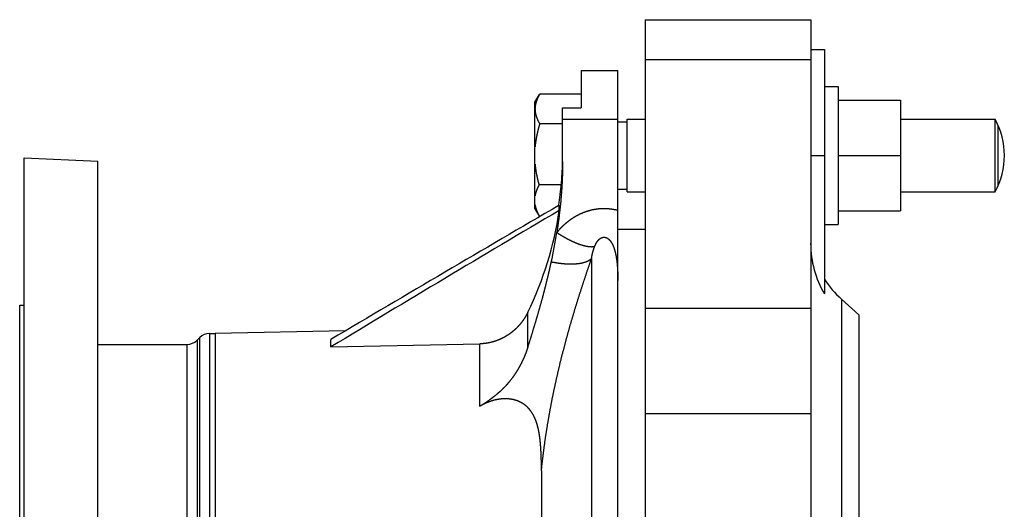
# Model space of a CAD drawing. Header units: millimetres. Extents: x -47 to 473, y 5 to 278.
# Tile 7 of 7: x 259 to 473, y 161 to 267. Entities that reach past the tile are written whole.
import ezdxf

# ---------------------------------------------------------------- set-up
doc = ezdxf.new("R2010")
doc.units = ezdxf.units.MM
doc.header["$MEASUREMENT"] = 0
doc.layers.add('16', color=7, linetype='Continuous')

msp = doc.modelspace()

# ---------------------------------------------------------------- linework, layer by layer
at = {"color": 7, "linetype": 'Continuous', "lineweight": 30}
for p, q in [((394.45, 267.23), (394.45, 18.33)), ((394.45, 267.23), (430.45, 267.23)), ((430.45, 267.23), (430.45, 18.33)), ((430.45, 260.73), (433.45, 260.73)), ((433.45, 260.73), (433.45, 207.69)), ((433.45, 252.73), (436.45, 252.73)), ((436.45, 252.73), (436.45, 222.73)), ((370.53, 249.31), (371.5, 250.99)), ((371.55, 251.07), (371.5, 250.99)), ((380.53, 251.07), (371.55, 251.07)), ((370.53, 226.15), (370.53, 249.31)), ((436.45, 249.73), (450, 249.73)), ((450, 249.73), (450, 225.73)), ((376.53, 244.61), (371.55, 244.61)), ((388.53, 245.03), (390.53, 245.03)), ((390.53, 229.82), (390.53, 245.64)), ((390.53, 245.64), (394.45, 245.64)), ((450, 245.64), (470.53, 245.64)), ((470.53, 229.82), (470.53, 245.64)), ((471.15, 244.36), (471.15, 231.1)), ((436.45, 237.73), (450, 237.73)), ((259.53, 17.23), (259.53, 237.23)), ((275.53, 17.93), (275.53, 236.53)), ((376.24, 231.36), (371.4, 231.36)), ((388.53, 230.43), (390.53, 230.43)), ((390.53, 229.82), (394.45, 229.82)), ((450, 229.82), (470.53, 229.82)), ((375.78, 225.8), (375.78, 226.95)), ((370.53, 226.15), (371.5, 224.47)), ((436.45, 225.73), (450, 225.73)), ((433.45, 222.73), (436.45, 222.73)), ((388.53, 221.73), (394.45, 221.73)), ((437.13, 206.52), (440.95, 203.12)), ((258.53, 49.23), (258.53, 205.23)), ((440.95, 203.12), (440.95, 83.98)), ((301.03, 199.08), (301.03, 55.38)), ((326.17, 196.16), (326.17, 197.79)), ((326.17, 196.16), (358.52, 196.84)), ((394.45, 181.68), (430.45, 181.68)), ((371.93, 169.28), (371.93, 158.41))]:
    msp.add_line(p, q, dxfattribs=at)
at = {"color": 254, "linetype": 'Continuous', "lineweight": 30}
for p, q in [((394.45, 258.62), (430.45, 258.62)), ((430.45, 237.73), (433.45, 237.73)), ((382.81, 215.34), (382.81, 117.79)), ((437.13, 206.52), (437.13, 83.98)), ((368.98, 196.14), (368.98, 203.71)), ((394.45, 204.62), (430.45, 204.62)), ((299.79, 199.08), (299.79, 55.38)), ((297.08, 197.61), (297.08, 56.85)), ((297.67, 56.26), (297.67, 198.2)), ((294.96, 57.73), (294.96, 196.73)), ((358.52, 183.26), (358.52, 196.84))]:
    msp.add_line(p, q, dxfattribs=at)
at = {"color": 7, "linetype": 'Continuous', "lineweight": 30}
for centre, radius, start, end in [((455.89, 237.73), 16.65, 331.6244, 28.3756), ((5909.82, -9245.51), 10970.56, 120.294488, 120.595046), ((3217.82, -4586.94), 5589.25, 120.56279, 121.15526), ((301.7, 236.52), 74.86, 334.0013, 351.7683), ((382.44, 230.56), 12.52, 208.3615, 209.2028), ((451.78, 218.6), 21.34, 180.0047, 210.751), ((450.45, 221.45), 20, 211.7883, 228.2549)]:
    msp.add_arc(centre, radius, start, end, dxfattribs=at)
for points, start_tangent, end_tangent in [([(371.5, 250.99), (371.49, 250.96), (371.47, 250.94), (371.46, 250.91), (371.44, 250.88), (371.43, 250.86), (371.41, 250.83), (371.4, 250.81), (371.39, 250.78), (371.37, 250.75), (371.36, 250.73), (371.34, 250.7), (371.33, 250.68), (371.32, 250.65), (371.3, 250.62), (371.29, 250.6), (371.27, 250.57), (371.26, 250.54), (371.25, 250.52), (371.23, 250.49), (371.22, 250.46), (371.21, 250.44), (371.19, 250.41), (371.18, 250.38), (371.17, 250.36), (371.15, 250.33), (371.14, 250.3), (371.13, 250.28), (371.12, 250.25), (371.1, 250.22), (371.09, 250.2), (371.08, 250.17), (371.07, 250.14), (371.06, 250.11), (371.04, 250.09), (371.03, 250.06), (371.02, 250.03), (371.01, 250.01), (371, 249.98), (370.98, 249.95), (370.97, 249.92), (370.96, 249.9), (370.95, 249.87), (370.94, 249.84), (370.93, 249.81), (370.92, 249.79), (370.91, 249.76), (370.9, 249.73), (370.89, 249.7), (370.88, 249.67), (370.87, 249.65), (370.86, 249.62), (370.85, 249.59), (370.84, 249.56), (370.83, 249.53), (370.82, 249.51), (370.81, 249.48), (370.8, 249.45), (370.79, 249.42), (370.78, 249.39), (370.77, 249.36), (370.76, 249.34), (370.75, 249.31), (370.75, 249.28), (370.74, 249.25), (370.73, 249.22), (370.72, 249.19), (370.71, 249.16), (370.71, 249.14), (370.7, 249.11), (370.69, 249.08), (370.68, 249.05), (370.68, 249.02), (370.67, 248.99), (370.66, 248.96), (370.66, 248.93), (370.65, 248.9), (370.64, 248.88), (370.64, 248.85), (370.63, 248.82), (370.63, 248.79), (370.62, 248.76), (370.62, 248.73), (370.61, 248.7), (370.6, 248.67), (370.6, 248.64), (370.6, 248.61), (370.59, 248.58), (370.59, 248.55), (370.58, 248.52), (370.58, 248.49), (370.57, 248.47), (370.57, 248.44), (370.57, 248.41), (370.56, 248.38), (370.56, 248.35), (370.56, 248.32), (370.55, 248.29), (370.55, 248.26), (370.55, 248.23), (370.55, 248.2), (370.54, 248.17), (370.54, 248.14), (370.54, 248.11), (370.54, 248.08), (370.54, 248.05), (370.54, 248.02), (370.54, 247.99), (370.53, 247.96), (370.53, 247.93), (370.53, 247.9), (370.53, 247.87), (370.53, 247.84)], (-0.061622, -0.106684), (-0.000015, -0.123228)), ([(370.53, 247.84), (370.53, 247.81), (370.53, 247.78), (370.53, 247.75), (370.53, 247.72), (370.54, 247.69), (370.54, 247.66), (370.54, 247.63), (370.54, 247.6), (370.54, 247.57), (370.54, 247.54), (370.55, 247.51), (370.55, 247.48), (370.55, 247.45), (370.55, 247.42), (370.56, 247.38), (370.56, 247.35), (370.56, 247.32), (370.56, 247.29), (370.57, 247.26), (370.57, 247.23), (370.58, 247.2), (370.58, 247.17), (370.58, 247.14), (370.59, 247.11), (370.59, 247.08), (370.6, 247.05), (370.6, 247.02), (370.61, 246.99), (370.61, 246.96), (370.62, 246.93), (370.63, 246.9), (370.63, 246.87), (370.64, 246.84), (370.64, 246.81), (370.65, 246.78), (370.66, 246.75), (370.66, 246.72), (370.67, 246.69), (370.68, 246.66), (370.69, 246.63), (370.69, 246.6), (370.7, 246.57), (370.71, 246.54), (370.72, 246.51), (370.72, 246.48), (370.73, 246.45), (370.74, 246.42), (370.75, 246.4), (370.76, 246.37), (370.77, 246.34), (370.78, 246.31), (370.79, 246.28), (370.8, 246.25), (370.8, 246.22), (370.81, 246.19), (370.82, 246.16), (370.83, 246.13), (370.84, 246.1), (370.85, 246.08), (370.86, 246.05), (370.87, 246.02), (370.89, 245.99), (370.9, 245.96), (370.91, 245.93), (370.92, 245.9), (370.93, 245.87), (370.94, 245.85), (370.95, 245.82), (370.96, 245.79), (370.97, 245.76), (370.99, 245.73), (371, 245.7), (371.01, 245.68), (371.02, 245.65), (371.03, 245.62), (371.05, 245.59), (371.06, 245.56), (371.07, 245.54), (371.08, 245.51), (371.1, 245.48), (371.11, 245.45), (371.12, 245.43), (371.13, 245.4), (371.15, 245.37), (371.16, 245.34), (371.17, 245.31), (371.19, 245.29), (371.2, 245.26), (371.21, 245.23), (371.23, 245.21), (371.24, 245.18), (371.26, 245.15), (371.27, 245.12), (371.28, 245.1), (371.3, 245.07), (371.31, 245.04), (371.33, 245.01), (371.34, 244.99), (371.36, 244.96), (371.37, 244.93), (371.38, 244.91), (371.4, 244.88), (371.41, 244.85), (371.43, 244.83), (371.44, 244.8), (371.46, 244.77), (371.47, 244.75), (371.49, 244.72), (371.5, 244.69), (371.52, 244.67), (371.54, 244.64), (371.55, 244.61)], (0.000016, -0.126839), (0.064382, -0.10925)), ([(371.55, 244.61), (371.53, 244.55), (371.51, 244.49), (371.5, 244.43), (371.48, 244.37), (371.46, 244.31), (371.44, 244.25), (371.43, 244.18), (371.41, 244.12), (371.39, 244.06), (371.37, 244), (371.36, 243.94), (371.34, 243.88), (371.32, 243.81), (371.31, 243.75), (371.29, 243.69), (371.27, 243.63), (371.26, 243.57), (371.24, 243.5), (371.22, 243.44), (371.21, 243.38), (371.19, 243.32), (371.18, 243.25), (371.16, 243.19), (371.15, 243.13), (371.13, 243.07), (371.12, 243.01), (371.1, 242.94), (371.09, 242.88), (371.07, 242.82), (371.06, 242.76), (371.04, 242.69), (371.03, 242.63), (371.01, 242.57), (371, 242.51), (370.99, 242.44), (370.97, 242.38), (370.96, 242.32), (370.94, 242.25), (370.93, 242.19), (370.92, 242.13), (370.91, 242.07), (370.89, 242), (370.88, 241.94), (370.87, 241.88), (370.85, 241.81), (370.84, 241.75), (370.83, 241.69), (370.82, 241.63), (370.81, 241.56), (370.8, 241.5), (370.78, 241.44), (370.77, 241.37), (370.76, 241.31), (370.75, 241.25), (370.74, 241.18), (370.73, 241.12), (370.72, 241.06), (370.71, 240.99), (370.7, 240.93), (370.69, 240.87), (370.68, 240.8), (370.67, 240.74), (370.66, 240.68), (370.65, 240.61), (370.64, 240.55), (370.64, 240.49), (370.63, 240.42), (370.62, 240.36), (370.61, 240.29), (370.6, 240.23), (370.59, 240.17), (370.59, 240.1), (370.58, 240.04), (370.57, 239.98), (370.57, 239.91), (370.56, 239.85), (370.55, 239.78), (370.55, 239.72), (370.54, 239.66), (370.53, 239.59)], (-0.07713, -0.258757), (-0.025023, -0.268851)), ([(370.53, 235.86), (370.54, 235.81), (370.54, 235.75), (370.55, 235.69), (370.56, 235.64), (370.56, 235.58), (370.57, 235.52), (370.57, 235.46), (370.58, 235.41), (370.59, 235.35), (370.59, 235.29), (370.6, 235.24), (370.61, 235.18), (370.62, 235.12), (370.62, 235.06), (370.63, 235.01), (370.64, 234.95), (370.65, 234.89), (370.65, 234.84), (370.66, 234.78), (370.67, 234.72), (370.68, 234.67), (370.69, 234.61), (370.7, 234.55), (370.7, 234.5), (370.71, 234.44), (370.72, 234.38), (370.73, 234.33), (370.74, 234.27), (370.75, 234.21), (370.76, 234.16), (370.77, 234.1), (370.78, 234.04), (370.79, 233.99), (370.8, 233.93), (370.81, 233.87), (370.82, 233.82), (370.83, 233.76), (370.84, 233.7), (370.85, 233.65), (370.87, 233.59), (370.88, 233.53), (370.89, 233.48), (370.9, 233.42), (370.91, 233.37), (370.92, 233.31), (370.93, 233.25), (370.95, 233.2), (370.96, 233.14), (370.97, 233.08), (370.98, 233.03), (370.99, 232.97), (371.01, 232.92), (371.02, 232.86), (371.03, 232.8), (371.05, 232.75), (371.06, 232.69), (371.07, 232.64), (371.08, 232.58), (371.1, 232.52), (371.11, 232.47), (371.12, 232.41), (371.14, 232.36), (371.15, 232.3), (371.17, 232.25), (371.18, 232.19), (371.19, 232.13), (371.21, 232.08), (371.22, 232.02), (371.24, 231.97), (371.25, 231.91), (371.27, 231.86), (371.28, 231.8), (371.3, 231.74), (371.31, 231.69), (371.33, 231.63), (371.34, 231.58), (371.36, 231.52), (371.37, 231.47), (371.39, 231.41), (371.4, 231.36)], (0.022407, -0.240795), (0.065471, -0.232801)), ([(371.4, 231.36), (371.39, 231.33), (371.37, 231.3), (371.36, 231.27), (371.34, 231.25), (371.33, 231.22), (371.31, 231.19), (371.3, 231.16), (371.29, 231.13), (371.27, 231.1), (371.26, 231.08), (371.24, 231.05), (371.23, 231.02), (371.21, 230.99), (371.2, 230.96), (371.19, 230.93), (371.17, 230.91), (371.16, 230.88), (371.15, 230.85), (371.13, 230.82), (371.12, 230.79), (371.11, 230.76), (371.09, 230.73), (371.08, 230.7), (371.07, 230.68), (371.05, 230.65), (371.04, 230.62), (371.03, 230.59), (371.02, 230.56), (371, 230.53), (370.99, 230.5), (370.98, 230.47), (370.97, 230.44), (370.96, 230.41), (370.94, 230.38), (370.93, 230.35), (370.92, 230.32), (370.91, 230.3), (370.9, 230.27), (370.89, 230.24), (370.87, 230.21), (370.86, 230.18), (370.85, 230.15), (370.84, 230.12), (370.83, 230.09), (370.82, 230.06), (370.81, 230.03), (370.8, 230), (370.79, 229.97), (370.78, 229.94), (370.77, 229.91), (370.76, 229.88), (370.75, 229.85), (370.74, 229.82), (370.73, 229.79), (370.72, 229.76), (370.71, 229.73), (370.7, 229.7), (370.69, 229.66), (370.68, 229.63), (370.68, 229.6), (370.67, 229.57), (370.66, 229.54), (370.65, 229.51), (370.64, 229.48), (370.63, 229.45), (370.63, 229.42), (370.62, 229.39), (370.61, 229.36), (370.6, 229.33), (370.6, 229.3), (370.59, 229.27), (370.58, 229.24), (370.58, 229.2), (370.57, 229.17), (370.56, 229.14), (370.56, 229.11), (370.55, 229.08), (370.54, 229.05), (370.54, 229.02), (370.53, 228.99)], (-0.062783, -0.117354), (-0.023216, -0.131103)), ([(370.53, 227.03), (370.53, 227.02), (370.54, 227.01), (370.54, 227), (370.54, 226.99), (370.54, 226.97), (370.54, 226.96), (370.55, 226.95), (370.55, 226.94), (370.55, 226.93), (370.55, 226.92), (370.55, 226.91), (370.56, 226.9), (370.56, 226.89), (370.56, 226.88), (370.56, 226.87), (370.56, 226.86), (370.57, 226.85), (370.57, 226.84), (370.57, 226.83), (370.57, 226.82), (370.58, 226.81), (370.58, 226.8), (370.58, 226.79), (370.58, 226.78), (370.58, 226.77), (370.59, 226.76), (370.59, 226.75), (370.59, 226.74), (370.59, 226.73), (370.6, 226.72), (370.6, 226.71), (370.6, 226.7), (370.6, 226.69), (370.61, 226.68), (370.61, 226.67), (370.61, 226.66), (370.61, 226.65), (370.62, 226.64), (370.62, 226.63), (370.62, 226.62), (370.62, 226.6), (370.63, 226.59), (370.63, 226.58), (370.63, 226.57), (370.63, 226.56), (370.64, 226.55), (370.64, 226.54), (370.64, 226.53), (370.64, 226.52), (370.65, 226.51), (370.65, 226.5), (370.65, 226.49), (370.65, 226.48), (370.66, 226.47), (370.66, 226.46), (370.66, 226.45), (370.67, 226.44), (370.67, 226.43), (370.67, 226.42), (370.67, 226.41), (370.68, 226.4), (370.68, 226.39), (370.68, 226.38), (370.69, 226.37), (370.69, 226.36), (370.69, 226.35), (370.69, 226.34), (370.7, 226.33), (370.7, 226.32), (370.7, 226.31), (370.71, 226.3), (370.71, 226.29), (370.71, 226.28), (370.72, 226.27), (370.72, 226.26), (370.72, 226.25), (370.73, 226.24), (370.73, 226.23), (370.73, 226.22), (370.73, 226.21)], (0.00771, -0.043593), (0.013288, -0.042232)), ([(370.73, 226.21), (370.74, 226.19), (370.75, 226.17), (370.75, 226.15), (370.76, 226.13), (370.77, 226.11), (370.77, 226.09), (370.78, 226.07), (370.79, 226.04), (370.8, 226.02), (370.8, 226), (370.81, 225.98), (370.82, 225.96), (370.82, 225.94), (370.83, 225.92), (370.84, 225.9), (370.85, 225.88), (370.85, 225.86), (370.86, 225.84), (370.87, 225.82), (370.88, 225.8), (370.88, 225.78), (370.89, 225.76), (370.9, 225.74), (370.91, 225.72), (370.92, 225.7), (370.92, 225.68), (370.93, 225.66), (370.94, 225.64), (370.95, 225.62), (370.96, 225.6), (370.96, 225.58), (370.97, 225.56), (370.98, 225.54), (370.99, 225.52), (371, 225.5), (371.01, 225.48), (371.02, 225.46), (371.02, 225.44), (371.03, 225.42), (371.04, 225.4), (371.05, 225.38), (371.06, 225.36), (371.07, 225.34), (371.08, 225.32), (371.09, 225.3), (371.09, 225.28), (371.1, 225.26), (371.11, 225.24), (371.12, 225.22), (371.13, 225.2), (371.14, 225.18), (371.15, 225.16), (371.16, 225.14), (371.17, 225.12), (371.18, 225.1), (371.19, 225.08), (371.2, 225.06), (371.21, 225.04), (371.22, 225.02), (371.22, 225), (371.23, 224.98), (371.24, 224.96), (371.25, 224.94), (371.26, 224.92), (371.27, 224.9), (371.28, 224.89), (371.29, 224.87), (371.3, 224.85), (371.31, 224.83), (371.32, 224.81), (371.33, 224.79), (371.34, 224.77), (371.35, 224.75), (371.36, 224.73), (371.37, 224.71), (371.38, 224.69), (371.39, 224.67), (371.4, 224.65), (371.41, 224.63), (371.42, 224.62)], (0.027475, -0.087296), (0.043482, -0.080545)), ([(368.98, 203.71), (368.94, 203.63), (368.9, 203.54), (368.86, 203.46), (368.82, 203.38), (368.77, 203.3), (368.73, 203.22), (368.69, 203.14), (368.64, 203.06), (368.6, 202.98), (368.55, 202.9), (368.51, 202.82), (368.46, 202.74), (368.41, 202.67), (368.36, 202.59), (368.32, 202.51), (368.27, 202.43), (368.22, 202.36), (368.17, 202.28), (368.12, 202.2), (368.06, 202.13), (368.01, 202.05), (367.96, 201.98), (367.91, 201.9), (367.85, 201.83), (367.8, 201.75), (367.75, 201.68), (367.69, 201.61), (367.64, 201.53), (367.58, 201.46), (367.52, 201.39), (367.47, 201.32), (367.41, 201.25), (367.35, 201.17), (367.29, 201.1), (367.23, 201.03), (367.17, 200.96), (367.11, 200.9), (367.05, 200.83), (366.99, 200.76), (366.93, 200.69), (366.86, 200.62), (366.8, 200.56), (366.74, 200.49), (366.67, 200.43), (366.61, 200.36), (366.55, 200.3), (366.48, 200.23), (366.41, 200.17), (366.35, 200.1), (366.28, 200.04), (366.21, 199.98), (366.15, 199.92), (366.08, 199.86), (366.01, 199.8), (365.94, 199.74), (365.87, 199.68), (365.8, 199.62), (365.73, 199.56), (365.66, 199.5), (365.59, 199.44), (365.52, 199.38), (365.45, 199.33), (365.37, 199.27), (365.3, 199.22), (365.23, 199.16), (365.16, 199.11), (365.08, 199.05), (365.01, 199), (364.93, 198.95), (364.86, 198.9), (364.78, 198.84), (364.71, 198.79), (364.63, 198.74), (364.55, 198.69), (364.48, 198.64), (364.4, 198.6), (364.32, 198.55), (364.24, 198.5), (364.16, 198.45), (364.08, 198.41), (364.01, 198.36), (363.93, 198.32), (363.85, 198.27), (363.77, 198.23), (363.68, 198.19), (363.6, 198.14), (363.52, 198.1), (363.44, 198.06), (363.36, 198.02), (363.28, 197.98), (363.19, 197.94), (363.11, 197.9), (363.03, 197.87), (362.95, 197.83), (362.86, 197.79), (362.78, 197.76), (362.69, 197.72), (362.61, 197.69), (362.52, 197.65), (362.44, 197.62), (362.35, 197.59), (362.27, 197.55), (362.18, 197.52), (362.1, 197.49), (362.01, 197.46), (361.92, 197.43), (361.84, 197.4), (361.75, 197.38), (361.66, 197.35), (361.58, 197.32), (361.49, 197.3), (361.4, 197.27), (361.31, 197.25), (361.22, 197.22), (361.14, 197.2), (361.05, 197.18), (360.96, 197.16), (360.87, 197.13), (360.78, 197.11), (360.69, 197.09), (360.6, 197.08), (360.51, 197.06), (360.42, 197.04), (360.33, 197.02), (360.24, 197.01), (360.15, 196.99), (360.06, 196.98), (359.97, 196.96), (359.88, 196.95), (359.79, 196.94), (359.7, 196.93), (359.61, 196.92), (359.52, 196.9), (359.43, 196.9), (359.34, 196.89), (359.25, 196.88), (359.15, 196.87), (359.06, 196.86), (358.97, 196.86), (358.88, 196.85), (358.79, 196.85), (358.7, 196.84), (358.61, 196.84), (358.52, 196.84)], (-0.164447, -0.337861), (-0.375601, -0.00792))]:
    msp.add_spline(points, degree=3, dxfattribs=dict(at, start_tangent=start_tangent, end_tangent=end_tangent))
at = {"layer": '16', "color": 7, "linetype": 'Continuous', "lineweight": 30}
for p, q in [((380.53, 256.23), (380.53, 248.07)), ((380.53, 256.23), (388.53, 256.23)), ((388.53, 125.67), (388.53, 256.23)), ((376.53, 236.43), (376.53, 248.07)), ((376.53, 248.07), (380.53, 248.07)), ((259.53, 237.23), (275.53, 236.53)), ((376.52, 236.43), (376.52, 236.39)), ((376.52, 236.43), (376.52, 236.39)), ((375.71, 226.96), (375.7, 226.9)), ((258.53, 205.23), (259.53, 205.23)), ((299.79, 199.08), (301.03, 199.08)), ((329.31, 199.65), (301.03, 199.08)), ((297.08, 197.61), (297.67, 198.2)), ((275.53, 196.73), (294.96, 196.73))]:
    msp.add_line(p, q, dxfattribs=at)
at = {"layer": '16', "color": 254, "linetype": 'Continuous', "lineweight": 30}
msp.add_line((388.53, 245.55), (376.53, 245.55), dxfattribs=at)
at = {"layer": '16', "color": 7, "linetype": 'Continuous', "lineweight": 30}
for centre, radius, start, end in [((305.5, 237.73), 71.03, 351.2781, 358.9189), ((252.98, 240.59), 123.84, 347.8871, 350.8911), ((299.79, 196.08), 3, 90, 135), ((294.96, 199.73), 3, 270, 315)]:
    msp.add_arc(centre, radius, start, end, dxfattribs=at)
for points, start_tangent, end_tangent in [([(376.53, 236.43), (376.53, 236.24), (376.53, 236.04), (376.53, 235.85), (376.53, 235.66), (376.53, 235.46), (376.53, 235.27), (376.52, 235.07), (376.52, 234.88), (376.52, 234.69), (376.51, 234.49), (376.51, 234.3), (376.5, 234.11), (376.5, 233.91), (376.49, 233.72), (376.49, 233.52), (376.48, 233.33), (376.47, 233.14), (376.46, 232.94), (376.46, 232.75), (376.45, 232.55), (376.44, 232.36), (376.43, 232.17), (376.42, 231.97), (376.41, 231.78), (376.4, 231.59), (376.39, 231.39), (376.38, 231.2), (376.37, 231), (376.36, 230.81), (376.34, 230.62), (376.33, 230.42), (376.32, 230.23), (376.31, 230.04), (376.29, 229.84), (376.28, 229.65), (376.26, 229.46), (376.25, 229.26), (376.23, 229.07), (376.22, 228.88), (376.2, 228.68), (376.18, 228.49), (376.17, 228.3), (376.15, 228.1), (376.13, 227.91), (376.12, 227.72), (376.1, 227.52), (376.08, 227.33), (376.06, 227.14), (376.04, 226.94), (376.02, 226.75), (376, 226.56), (375.98, 226.37), (375.96, 226.17), (375.94, 225.98), (375.91, 225.79), (375.89, 225.59), (375.87, 225.4), (375.85, 225.21), (375.82, 225.02), (375.8, 224.82), (375.78, 224.63), (375.75, 224.44), (375.73, 224.25), (375.7, 224.05), (375.68, 223.86), (375.65, 223.67), (375.63, 223.48), (375.6, 223.29), (375.57, 223.09), (375.55, 222.9), (375.52, 222.71), (375.49, 222.52), (375.46, 222.33), (375.44, 222.13), (375.41, 221.94), (375.38, 221.75), (375.35, 221.56), (375.32, 221.37), (375.29, 221.17), (375.26, 220.98)], (-0.000029, -0.816543), (-0.12845, -0.806372)), ([(368.98, 196.14), (369.05, 196.37), (369.13, 196.59), (369.2, 196.82), (369.27, 197.05), (369.34, 197.28), (369.42, 197.51), (369.49, 197.74), (369.56, 197.96), (369.63, 198.19), (369.7, 198.42), (369.78, 198.65), (369.85, 198.88), (369.92, 199.11), (369.99, 199.34), (370.06, 199.56), (370.13, 199.79), (370.2, 200.02), (370.27, 200.25), (370.34, 200.48), (370.41, 200.71), (370.48, 200.94), (370.55, 201.17), (370.62, 201.4), (370.69, 201.63), (370.75, 201.86), (370.82, 202.09), (370.89, 202.32), (370.96, 202.55), (371.03, 202.77), (371.09, 203), (371.16, 203.23), (371.23, 203.46), (371.29, 203.69), (371.36, 203.92), (371.43, 204.16), (371.49, 204.39), (371.56, 204.62), (371.62, 204.85), (371.69, 205.08), (371.75, 205.31), (371.82, 205.54), (371.88, 205.77), (371.94, 206), (372.01, 206.23), (372.07, 206.46), (372.13, 206.69), (372.2, 206.92), (372.26, 207.16), (372.32, 207.39), (372.38, 207.62), (372.44, 207.85), (372.5, 208.08), (372.57, 208.31), (372.63, 208.55), (372.69, 208.78), (372.74, 209.01), (372.8, 209.24), (372.86, 209.47), (372.92, 209.71), (372.98, 209.94), (373.04, 210.17), (373.09, 210.4), (373.15, 210.64), (373.21, 210.87), (373.26, 211.1), (373.32, 211.33), (373.38, 211.57), (373.43, 211.8), (373.49, 212.03), (373.54, 212.27), (373.6, 212.5), (373.65, 212.73), (373.7, 212.97), (373.75, 213.2), (373.81, 213.43), (373.86, 213.67), (373.91, 213.9), (373.96, 214.14), (374.01, 214.37), (374.06, 214.6)], (0.307782, 0.960253), (0.211355, 0.985982)), ([(368.98, 196.14), (368.95, 196.04), (368.92, 195.94), (368.88, 195.84), (368.85, 195.73), (368.81, 195.63), (368.78, 195.53), (368.74, 195.43), (368.71, 195.33), (368.67, 195.23), (368.64, 195.13), (368.6, 195.03), (368.56, 194.93), (368.52, 194.83), (368.49, 194.73), (368.45, 194.64), (368.41, 194.54), (368.37, 194.44), (368.33, 194.34), (368.29, 194.24), (368.25, 194.14), (368.21, 194.04), (368.17, 193.95), (368.12, 193.85), (368.08, 193.75), (368.04, 193.65), (368, 193.56), (367.95, 193.46), (367.91, 193.36), (367.86, 193.27), (367.82, 193.17), (367.77, 193.07), (367.73, 192.98), (367.68, 192.88), (367.63, 192.79), (367.59, 192.69), (367.54, 192.6), (367.49, 192.5), (367.44, 192.41), (367.39, 192.31), (367.34, 192.22), (367.29, 192.13), (367.24, 192.03), (367.19, 191.94), (367.14, 191.85), (367.09, 191.75), (367.04, 191.66), (366.98, 191.57), (366.93, 191.48), (366.88, 191.38), (366.82, 191.29), (366.77, 191.2), (366.72, 191.11), (366.66, 191.02), (366.6, 190.93), (366.55, 190.84), (366.49, 190.75), (366.43, 190.66), (366.38, 190.57), (366.32, 190.48), (366.26, 190.39), (366.2, 190.3), (366.14, 190.22), (366.08, 190.13), (366.02, 190.04), (365.96, 189.95), (365.9, 189.87), (365.84, 189.78), (365.78, 189.69), (365.72, 189.61), (365.65, 189.52), (365.59, 189.44), (365.53, 189.35), (365.46, 189.27), (365.4, 189.18), (365.33, 189.1), (365.27, 189.01), (365.2, 188.93), (365.14, 188.85), (365.07, 188.77), (365, 188.68), (364.93, 188.6), (364.87, 188.52), (364.8, 188.44), (364.73, 188.36), (364.66, 188.28), (364.59, 188.2), (364.52, 188.12), (364.45, 188.04), (364.38, 187.96), (364.31, 187.88), (364.24, 187.8), (364.16, 187.72), (364.09, 187.64), (364.02, 187.57), (363.95, 187.49), (363.87, 187.41), (363.8, 187.34), (363.72, 187.26), (363.65, 187.19), (363.57, 187.11), (363.5, 187.04), (363.42, 186.96), (363.35, 186.89), (363.27, 186.81), (363.19, 186.74), (363.11, 186.67), (363.04, 186.6), (362.96, 186.52), (362.88, 186.45), (362.8, 186.38), (362.72, 186.31), (362.64, 186.24), (362.56, 186.17), (362.48, 186.1), (362.4, 186.03), (362.32, 185.96), (362.24, 185.89), (362.16, 185.82), (362.08, 185.76), (362, 185.69), (361.91, 185.62), (361.83, 185.55), (361.75, 185.49), (361.67, 185.42), (361.58, 185.36), (361.5, 185.29), (361.42, 185.23), (361.33, 185.16), (361.25, 185.1), (361.16, 185.03), (361.08, 184.97), (360.99, 184.91), (360.91, 184.84), (360.82, 184.78), (360.73, 184.72), (360.65, 184.66), (360.56, 184.59), (360.47, 184.53), (360.39, 184.47), (360.3, 184.41), (360.21, 184.35), (360.13, 184.29), (360.04, 184.23), (359.95, 184.17), (359.86, 184.11), (359.77, 184.05), (359.68, 184), (359.6, 183.94), (359.51, 183.88), (359.42, 183.82), (359.33, 183.76), (359.24, 183.71), (359.15, 183.65), (359.06, 183.59), (358.97, 183.54), (358.88, 183.48), (358.79, 183.43), (358.7, 183.37), (358.61, 183.31), (358.52, 183.26)], (-0.132926, -0.414975), (-0.372536, -0.225787)), ([(371.93, 169.28), (371.93, 169.37), (371.93, 169.47), (371.93, 169.56), (371.93, 169.65), (371.93, 169.75), (371.93, 169.84), (371.93, 169.94), (371.93, 170.03), (371.93, 170.12), (371.93, 170.22), (371.92, 170.31), (371.92, 170.41), (371.92, 170.5), (371.92, 170.6), (371.92, 170.69), (371.92, 170.78), (371.92, 170.88), (371.92, 170.97), (371.92, 171.07), (371.91, 171.16), (371.91, 171.25), (371.91, 171.35), (371.91, 171.44), (371.91, 171.54), (371.91, 171.63), (371.9, 171.72), (371.9, 171.82), (371.9, 171.91), (371.9, 172.01), (371.89, 172.1), (371.89, 172.2), (371.89, 172.29), (371.89, 172.38), (371.88, 172.48), (371.88, 172.57), (371.88, 172.67), (371.87, 172.76), (371.87, 172.85), (371.86, 172.95), (371.86, 173.04), (371.86, 173.14), (371.85, 173.23), (371.85, 173.32), (371.84, 173.42), (371.84, 173.51), (371.83, 173.61), (371.83, 173.7), (371.82, 173.79), (371.82, 173.89), (371.81, 173.98), (371.81, 174.08), (371.8, 174.17), (371.79, 174.26), (371.79, 174.36), (371.78, 174.45), (371.77, 174.55), (371.77, 174.64), (371.76, 174.73), (371.75, 174.83), (371.75, 174.92), (371.74, 175.02), (371.73, 175.11), (371.72, 175.2), (371.71, 175.3), (371.7, 175.39), (371.69, 175.48), (371.68, 175.58), (371.67, 175.67), (371.66, 175.77), (371.65, 175.86), (371.64, 175.95), (371.63, 176.05), (371.62, 176.14), (371.61, 176.23), (371.6, 176.33), (371.59, 176.42), (371.57, 176.51), (371.56, 176.61), (371.55, 176.7), (371.54, 176.79), (371.52, 176.89), (371.51, 176.98), (371.49, 177.07), (371.48, 177.16), (371.46, 177.26), (371.45, 177.35), (371.43, 177.44), (371.41, 177.54), (371.4, 177.63), (371.38, 177.72), (371.36, 177.81), (371.34, 177.91), (371.33, 178), (371.31, 178.09), (371.29, 178.18), (371.27, 178.27), (371.25, 178.37), (371.22, 178.46), (371.2, 178.55), (371.18, 178.64), (371.16, 178.73), (371.14, 178.82), (371.11, 178.92), (371.09, 179.01), (371.06, 179.1), (371.04, 179.19), (371.01, 179.28), (370.98, 179.37), (370.96, 179.46), (370.93, 179.55), (370.9, 179.64), (370.87, 179.73), (370.84, 179.82), (370.81, 179.91), (370.78, 179.99), (370.75, 180.08), (370.71, 180.17), (370.68, 180.26), (370.64, 180.35), (370.61, 180.43), (370.57, 180.52), (370.54, 180.61), (370.5, 180.69), (370.46, 180.78), (370.42, 180.87), (370.38, 180.95), (370.34, 181.04), (370.3, 181.12), (370.26, 181.2), (370.21, 181.29), (370.17, 181.37), (370.12, 181.45), (370.08, 181.54), (370.03, 181.62), (369.98, 181.7), (369.93, 181.78), (369.88, 181.86), (369.83, 181.94), (369.78, 182.02), (369.72, 182.09), (369.67, 182.17), (369.62, 182.25), (369.56, 182.32), (369.5, 182.4), (369.44, 182.47), (369.38, 182.55), (369.32, 182.62), (369.26, 182.69), (369.2, 182.76), (369.14, 182.83), (369.07, 182.9), (369.01, 182.97), (368.94, 183.04), (368.87, 183.1), (368.81, 183.17), (368.74, 183.23), (368.67, 183.29), (368.59, 183.36), (368.52, 183.42), (368.45, 183.48), (368.38, 183.53), (368.3, 183.59), (368.22, 183.65), (368.15, 183.7), (368.07, 183.76), (367.99, 183.81), (367.91, 183.86), (367.83, 183.91), (367.75, 183.96), (367.67, 184.01), (367.59, 184.05), (367.51, 184.1), (367.42, 184.14), (367.34, 184.19), (367.25, 184.23), (367.17, 184.27), (367.08, 184.31), (367, 184.34), (366.91, 184.38), (366.82, 184.42), (366.73, 184.45), (366.64, 184.48), (366.55, 184.51), (366.47, 184.54), (366.38, 184.57), (366.28, 184.6), (366.19, 184.63), (366.1, 184.65), (366.01, 184.68), (365.92, 184.7), (365.83, 184.72), (365.74, 184.74), (365.64, 184.76), (365.55, 184.78), (365.46, 184.79), (365.36, 184.81), (365.27, 184.82), (365.18, 184.84), (365.08, 184.85), (364.99, 184.86), (364.9, 184.87), (364.8, 184.88), (364.71, 184.89), (364.61, 184.89), (364.52, 184.9), (364.43, 184.9), (364.33, 184.91), (364.24, 184.91), (364.14, 184.91), (364.05, 184.91), (363.95, 184.91), (363.86, 184.91), (363.77, 184.9), (363.67, 184.9), (363.58, 184.9), (363.48, 184.89), (363.39, 184.88), (363.3, 184.88), (363.2, 184.87), (363.11, 184.86), (363.01, 184.85), (362.92, 184.84), (362.83, 184.82), (362.73, 184.81), (362.64, 184.8), (362.55, 184.78), (362.45, 184.77), (362.36, 184.75), (362.27, 184.73), (362.18, 184.71), (362.08, 184.69), (361.99, 184.67), (361.9, 184.65), (361.81, 184.63), (361.72, 184.61), (361.63, 184.59), (361.53, 184.56), (361.44, 184.54), (361.35, 184.51), (361.26, 184.49), (361.17, 184.46), (361.08, 184.43), (360.99, 184.4), (360.9, 184.37), (360.81, 184.34), (360.72, 184.31), (360.64, 184.28), (360.55, 184.25), (360.46, 184.21), (360.37, 184.18), (360.28, 184.14), (360.2, 184.11), (360.11, 184.07), (360.02, 184.04), (359.94, 184), (359.85, 183.96), (359.76, 183.92), (359.68, 183.88), (359.59, 183.84), (359.51, 183.8), (359.42, 183.76), (359.34, 183.72), (359.26, 183.67), (359.17, 183.63), (359.09, 183.59), (359.01, 183.54), (358.92, 183.5), (358.84, 183.45), (358.76, 183.4), (358.68, 183.36), (358.6, 183.31), (358.52, 183.26)], (0.00004, 0.382157), (-0.326842, -0.198317))]:
    msp.add_spline(points, degree=3, dxfattribs=dict(at, start_tangent=start_tangent, end_tangent=end_tangent))
at = {"layer": '16', "color": 254, "linetype": 'Continuous', "lineweight": 30}
for points, start_tangent, end_tangent in [([(375.26, 220.98), (375.32, 221.06), (375.38, 221.13), (375.44, 221.2), (375.5, 221.27), (375.56, 221.34), (375.62, 221.41), (375.68, 221.48), (375.74, 221.56), (375.8, 221.63), (375.87, 221.69), (375.93, 221.76), (375.99, 221.83), (376.06, 221.9), (376.12, 221.97), (376.19, 222.04), (376.25, 222.1), (376.32, 222.17), (376.38, 222.24), (376.45, 222.3), (376.52, 222.37), (376.58, 222.44), (376.65, 222.5), (376.72, 222.57), (376.79, 222.63), (376.86, 222.69), (376.92, 222.76), (376.99, 222.82), (377.06, 222.88), (377.13, 222.94), (377.2, 223.01), (377.28, 223.07), (377.35, 223.13), (377.42, 223.19), (377.49, 223.25), (377.56, 223.31), (377.64, 223.37), (377.71, 223.42), (377.78, 223.48), (377.86, 223.54), (377.93, 223.6), (378.01, 223.65), (378.08, 223.71), (378.16, 223.76), (378.23, 223.82), (378.31, 223.87), (378.38, 223.93), (378.46, 223.98), (378.54, 224.03), (378.62, 224.09), (378.69, 224.14), (378.77, 224.19), (378.85, 224.24), (378.93, 224.29), (379.01, 224.34), (379.09, 224.39), (379.17, 224.44), (379.25, 224.49), (379.33, 224.53), (379.41, 224.58), (379.49, 224.63), (379.57, 224.67), (379.66, 224.72), (379.74, 224.76), (379.82, 224.8), (379.9, 224.85), (379.99, 224.89), (380.07, 224.93), (380.15, 224.97), (380.24, 225.02), (380.32, 225.06), (380.41, 225.1), (380.49, 225.13), (380.58, 225.17), (380.66, 225.21), (380.75, 225.25), (380.83, 225.29), (380.92, 225.32), (381.01, 225.36), (381.09, 225.39), (381.18, 225.43), (381.27, 225.46), (381.36, 225.49), (381.44, 225.52), (381.53, 225.56), (381.62, 225.59), (381.71, 225.62), (381.8, 225.65), (381.89, 225.67), (381.98, 225.7), (382.07, 225.73), (382.16, 225.76), (382.25, 225.78), (382.34, 225.81), (382.43, 225.83), (382.52, 225.86), (382.61, 225.88), (382.7, 225.9), (382.79, 225.92), (382.88, 225.95), (382.97, 225.97), (383.06, 225.99), (383.15, 226), (383.25, 226.02), (383.34, 226.04), (383.43, 226.06), (383.52, 226.07), (383.61, 226.09), (383.71, 226.1), (383.8, 226.12), (383.89, 226.13), (383.99, 226.14), (384.08, 226.16), (384.17, 226.17), (384.26, 226.18), (384.36, 226.19), (384.45, 226.2), (384.54, 226.2), (384.64, 226.21), (384.73, 226.22), (384.82, 226.22), (384.92, 226.23), (385.01, 226.23), (385.1, 226.24), (385.2, 226.24), (385.29, 226.24), (385.38, 226.24), (385.48, 226.25), (385.57, 226.25), (385.66, 226.24), (385.76, 226.24), (385.85, 226.24), (385.95, 226.24), (386.04, 226.23), (386.13, 226.23), (386.23, 226.23), (386.32, 226.22), (386.41, 226.21), (386.51, 226.21), (386.6, 226.2), (386.69, 226.19), (386.79, 226.18), (386.88, 226.17), (386.97, 226.16), (387.06, 226.15), (387.16, 226.13), (387.25, 226.12), (387.34, 226.11), (387.43, 226.09), (387.53, 226.08), (387.62, 226.06), (387.71, 226.04), (387.8, 226.03), (387.9, 226.01), (387.99, 225.99), (388.08, 225.97), (388.17, 225.95), (388.26, 225.93), (388.35, 225.91), (388.44, 225.88), (388.53, 225.86)], (0.240869, 0.298731), (0.371341, -0.096416)), ([(383.48, 217.92), (383.42, 217.92), (383.37, 217.91), (383.31, 217.9), (383.26, 217.89), (383.2, 217.89), (383.15, 217.88), (383.09, 217.88), (383.03, 217.88), (382.98, 217.88), (382.92, 217.87), (382.87, 217.87), (382.81, 217.87), (382.75, 217.88), (382.7, 217.88), (382.64, 217.88), (382.59, 217.88), (382.53, 217.89), (382.48, 217.89), (382.42, 217.89), (382.36, 217.9), (382.31, 217.91), (382.25, 217.91), (382.2, 217.92), (382.14, 217.93), (382.09, 217.93), (382.03, 217.94), (381.98, 217.95), (381.92, 217.96), (381.87, 217.97), (381.81, 217.98), (381.76, 217.99), (381.7, 218), (381.65, 218.01), (381.59, 218.02), (381.54, 218.03), (381.48, 218.04), (381.43, 218.06), (381.38, 218.07), (381.32, 218.08), (381.27, 218.1), (381.21, 218.11), (381.16, 218.12), (381.1, 218.14), (381.05, 218.15), (381, 218.17), (380.94, 218.18), (380.89, 218.2), (380.84, 218.21), (380.78, 218.23), (380.73, 218.24), (380.68, 218.26), (380.62, 218.28), (380.57, 218.29), (380.52, 218.31), (380.46, 218.33), (380.41, 218.35), (380.36, 218.36), (380.3, 218.38), (380.25, 218.4), (380.2, 218.42), (380.15, 218.44), (380.09, 218.46), (380.04, 218.48), (379.99, 218.49), (379.94, 218.51), (379.88, 218.53), (379.83, 218.55), (379.78, 218.57), (379.73, 218.59), (379.68, 218.61), (379.62, 218.63), (379.57, 218.66), (379.52, 218.68), (379.47, 218.7), (379.42, 218.72), (379.37, 218.74), (379.31, 218.76), (379.26, 218.78), (379.21, 218.81), (379.16, 218.83), (379.11, 218.85), (379.06, 218.87), (379.01, 218.89), (378.96, 218.92), (378.91, 218.94), (378.85, 218.96), (378.8, 218.99), (378.75, 219.01), (378.7, 219.03), (378.65, 219.06), (378.6, 219.08), (378.55, 219.1), (378.5, 219.13), (378.45, 219.15), (378.4, 219.18), (378.35, 219.2), (378.3, 219.22), (378.25, 219.25), (378.2, 219.27), (378.15, 219.3), (378.1, 219.32), (378.05, 219.35), (378, 219.37), (377.95, 219.4), (377.9, 219.42), (377.85, 219.45), (377.8, 219.48), (377.75, 219.5), (377.7, 219.53), (377.65, 219.55), (377.6, 219.58), (377.55, 219.61), (377.51, 219.63), (377.46, 219.66), (377.41, 219.69), (377.36, 219.71), (377.31, 219.74), (377.26, 219.77), (377.21, 219.79), (377.16, 219.82), (377.11, 219.85), (377.07, 219.87), (377.02, 219.9), (376.97, 219.93), (376.92, 219.96), (376.87, 219.98), (376.82, 220.01), (376.77, 220.04), (376.73, 220.07), (376.68, 220.1), (376.63, 220.12), (376.58, 220.15), (376.53, 220.18), (376.49, 220.21), (376.44, 220.24), (376.39, 220.27), (376.34, 220.3), (376.29, 220.33), (376.25, 220.35), (376.2, 220.38), (376.15, 220.41), (376.1, 220.44), (376.06, 220.47), (376.01, 220.5), (375.96, 220.53), (375.91, 220.56), (375.87, 220.59), (375.82, 220.62), (375.77, 220.65), (375.73, 220.68), (375.68, 220.71), (375.63, 220.74), (375.59, 220.77), (375.54, 220.8), (375.49, 220.83), (375.44, 220.86), (375.4, 220.89), (375.35, 220.92), (375.3, 220.95), (375.26, 220.98)], (-0.225657, -0.039105), (-0.190788, 0.126418)), ([(383.48, 217.92), (383.49, 217.96), (383.51, 217.99), (383.52, 218.03), (383.53, 218.06), (383.55, 218.1), (383.56, 218.13), (383.58, 218.16), (383.59, 218.2), (383.61, 218.23), (383.62, 218.27), (383.64, 218.3), (383.65, 218.33), (383.67, 218.37), (383.69, 218.4), (383.7, 218.43), (383.72, 218.47), (383.73, 218.5), (383.75, 218.53), (383.77, 218.57), (383.79, 218.6), (383.8, 218.63), (383.82, 218.66), (383.84, 218.7), (383.86, 218.73), (383.88, 218.76), (383.9, 218.79), (383.91, 218.82), (383.93, 218.86), (383.95, 218.89), (383.97, 218.92), (383.99, 218.95), (384.01, 218.98), (384.04, 219.01), (384.06, 219.04), (384.08, 219.07), (384.1, 219.1), (384.12, 219.13), (384.14, 219.16), (384.17, 219.19), (384.19, 219.22), (384.21, 219.25), (384.24, 219.28), (384.26, 219.31), (384.28, 219.33), (384.31, 219.36), (384.33, 219.39), (384.36, 219.42), (384.38, 219.44), (384.41, 219.47), (384.44, 219.49), (384.46, 219.52), (384.49, 219.55), (384.52, 219.57), (384.55, 219.59), (384.58, 219.62), (384.6, 219.64), (384.63, 219.66), (384.66, 219.69), (384.69, 219.71), (384.72, 219.73), (384.75, 219.75), (384.79, 219.77), (384.82, 219.79), (384.85, 219.81), (384.88, 219.83), (384.91, 219.84), (384.95, 219.86), (384.98, 219.88), (385.01, 219.89), (385.05, 219.9), (385.08, 219.92), (385.12, 219.93), (385.15, 219.94), (385.19, 219.95), (385.23, 219.96), (385.26, 219.97), (385.3, 219.98), (385.33, 219.98), (385.37, 219.99), (385.41, 219.99), (385.45, 220), (385.48, 220), (385.52, 220), (385.56, 220), (385.59, 220), (385.63, 219.99), (385.67, 219.99), (385.7, 219.99), (385.74, 219.98), (385.78, 219.97), (385.81, 219.97), (385.85, 219.96), (385.89, 219.95), (385.92, 219.94), (385.96, 219.93), (385.99, 219.91), (386.03, 219.9), (386.06, 219.89), (386.09, 219.87), (386.13, 219.86), (386.16, 219.84), (386.19, 219.82), (386.23, 219.8), (386.26, 219.78), (386.29, 219.76), (386.32, 219.74), (386.35, 219.72), (386.38, 219.7), (386.41, 219.68), (386.44, 219.66), (386.47, 219.64), (386.5, 219.61), (386.53, 219.59), (386.55, 219.56), (386.58, 219.54), (386.61, 219.51), (386.64, 219.49), (386.66, 219.46), (386.69, 219.43), (386.71, 219.41), (386.74, 219.38), (386.76, 219.35), (386.79, 219.33), (386.81, 219.3), (386.84, 219.27), (386.86, 219.24), (386.88, 219.21), (386.91, 219.18), (386.93, 219.15), (386.95, 219.12), (386.97, 219.09), (386.99, 219.06), (387.02, 219.03), (387.04, 219), (387.06, 218.97), (387.08, 218.94), (387.1, 218.91), (387.12, 218.88), (387.14, 218.85), (387.16, 218.82), (387.18, 218.78), (387.19, 218.75), (387.21, 218.72), (387.23, 218.69), (387.25, 218.66), (387.27, 218.62), (387.28, 218.59), (387.3, 218.56), (387.32, 218.52), (387.34, 218.49), (387.35, 218.46), (387.37, 218.43), (387.38, 218.39), (387.4, 218.36), (387.42, 218.33), (387.43, 218.29), (387.45, 218.26), (387.46, 218.22), (387.48, 218.19), (387.49, 218.16), (387.51, 218.12), (387.52, 218.09), (387.54, 218.05), (387.55, 218.02), (387.56, 217.99), (387.58, 217.95), (387.59, 217.92), (387.6, 217.88), (387.62, 217.85), (387.63, 217.81), (387.64, 217.78), (387.66, 217.74), (387.67, 217.71), (387.68, 217.67), (387.69, 217.64), (387.71, 217.6), (387.72, 217.57), (387.73, 217.53), (387.74, 217.5), (387.75, 217.46), (387.76, 217.43), (387.78, 217.39), (387.79, 217.36), (387.8, 217.32), (387.81, 217.29), (387.82, 217.25), (387.83, 217.22), (387.84, 217.18), (387.85, 217.14), (387.86, 217.11), (387.87, 217.07), (387.88, 217.04), (387.89, 217), (387.9, 216.97), (387.91, 216.93), (387.92, 216.9), (387.93, 216.86), (387.94, 216.82), (387.95, 216.79), (387.96, 216.75), (387.97, 216.72), (387.97, 216.68), (387.98, 216.64), (387.99, 216.61), (388, 216.57), (388.01, 216.54), (388.02, 216.5), (388.02, 216.46), (388.03, 216.43), (388.04, 216.39), (388.05, 216.36), (388.06, 216.32), (388.06, 216.28), (388.07, 216.25), (388.08, 216.21), (388.09, 216.17), (388.09, 216.14), (388.1, 216.1), (388.11, 216.07), (388.12, 216.03), (388.12, 215.99), (388.13, 215.96), (388.14, 215.92), (388.14, 215.88), (388.15, 215.85), (388.16, 215.81), (388.16, 215.77), (388.17, 215.74), (388.18, 215.7), (388.18, 215.66), (388.19, 215.63), (388.19, 215.59), (388.2, 215.56), (388.21, 215.52), (388.21, 215.48), (388.22, 215.45), (388.22, 215.41), (388.23, 215.37), (388.24, 215.34), (388.24, 215.3), (388.25, 215.26), (388.25, 215.23), (388.26, 215.19), (388.26, 215.15), (388.27, 215.12), (388.27, 215.08), (388.28, 215.04), (388.28, 215.01), (388.29, 214.97), (388.29, 214.93), (388.3, 214.9), (388.3, 214.86), (388.31, 214.82), (388.31, 214.79), (388.32, 214.75), (388.32, 214.71), (388.32, 214.68), (388.33, 214.64), (388.33, 214.6), (388.34, 214.57), (388.34, 214.53), (388.35, 214.49), (388.35, 214.46), (388.35, 214.42), (388.36, 214.38), (388.36, 214.34), (388.37, 214.31), (388.37, 214.27), (388.37, 214.23), (388.38, 214.2), (388.38, 214.16), (388.38, 214.12), (388.39, 214.09), (388.39, 214.05), (388.39, 214.01), (388.4, 213.98), (388.4, 213.94), (388.4, 213.9), (388.41, 213.87), (388.41, 213.83), (388.41, 213.79), (388.42, 213.75), (388.42, 213.72), (388.42, 213.68), (388.43, 213.64), (388.43, 213.61), (388.43, 213.57), (388.43, 213.53), (388.44, 213.5), (388.44, 213.46), (388.44, 213.42), (388.44, 213.39), (388.45, 213.35), (388.45, 213.31), (388.45, 213.28), (388.45, 213.24), (388.46, 213.2), (388.46, 213.16), (388.46, 213.13), (388.46, 213.09), (388.47, 213.05), (388.47, 213.02), (388.47, 212.98), (388.47, 212.94), (388.47, 212.91), (388.48, 212.87), (388.48, 212.83), (388.48, 212.79), (388.48, 212.76), (388.48, 212.72), (388.49, 212.68), (388.49, 212.65), (388.49, 212.61), (388.49, 212.57), (388.49, 212.54), (388.49, 212.5), (388.5, 212.46), (388.5, 212.43), (388.5, 212.39), (388.5, 212.35), (388.5, 212.31), (388.5, 212.28), (388.5, 212.24), (388.51, 212.2), (388.51, 212.17), (388.51, 212.13), (388.51, 212.09), (388.51, 212.06), (388.51, 212.02), (388.51, 211.98), (388.51, 211.94), (388.52, 211.91), (388.52, 211.87), (388.52, 211.83), (388.52, 211.8), (388.52, 211.76), (388.52, 211.72), (388.52, 211.69), (388.52, 211.65), (388.52, 211.61), (388.52, 211.57), (388.52, 211.54), (388.52, 211.5), (388.53, 211.46), (388.53, 211.43), (388.53, 211.39), (388.53, 211.35), (388.53, 211.32), (388.53, 211.28), (388.53, 211.24), (388.53, 211.2), (388.53, 211.17), (388.53, 211.13), (388.53, 211.09), (388.53, 211.06), (388.53, 211.02), (388.53, 210.98), (388.53, 210.95), (388.53, 210.91), (388.53, 210.87), (388.53, 210.83), (388.53, 210.8), (388.53, 210.76), (388.53, 210.72), (388.53, 210.69), (388.53, 210.65), (388.53, 210.61), (388.53, 210.58)], (0.054536, 0.139397), (-0.000001, -0.149664)), ([(382.81, 215.34), (382.82, 215.37), (382.82, 215.41), (382.83, 215.44), (382.83, 215.47), (382.84, 215.51), (382.85, 215.54), (382.85, 215.57), (382.86, 215.61), (382.86, 215.64), (382.87, 215.67), (382.87, 215.7), (382.88, 215.74), (382.88, 215.77), (382.89, 215.8), (382.9, 215.84), (382.9, 215.87), (382.91, 215.9), (382.92, 215.93), (382.92, 215.97), (382.93, 216), (382.93, 216.03), (382.94, 216.07), (382.95, 216.1), (382.95, 216.13), (382.96, 216.16), (382.97, 216.2), (382.98, 216.23), (382.98, 216.26), (382.99, 216.29), (383, 216.33), (383, 216.36), (383.01, 216.39), (383.02, 216.42), (383.03, 216.46), (383.03, 216.49), (383.04, 216.52), (383.05, 216.55), (383.06, 216.59), (383.07, 216.62), (383.07, 216.65), (383.08, 216.68), (383.09, 216.72), (383.1, 216.75), (383.11, 216.78), (383.12, 216.81), (383.12, 216.85), (383.13, 216.88), (383.14, 216.91), (383.15, 216.94), (383.16, 216.97), (383.17, 217.01), (383.18, 217.04), (383.19, 217.07), (383.2, 217.1), (383.21, 217.14), (383.22, 217.17), (383.23, 217.2), (383.24, 217.23), (383.25, 217.26), (383.26, 217.29), (383.27, 217.33), (383.28, 217.36), (383.29, 217.39), (383.3, 217.42), (383.31, 217.45), (383.32, 217.49), (383.33, 217.52), (383.34, 217.55), (383.35, 217.58), (383.36, 217.61), (383.37, 217.64), (383.38, 217.67), (383.4, 217.71), (383.41, 217.74), (383.42, 217.77), (383.43, 217.8), (383.44, 217.83), (383.45, 217.86), (383.47, 217.89), (383.48, 217.92)], (0.021052, 0.139044), (0.051295, 0.130943)), ([(371.93, 169.28), (371.96, 169.57), (371.99, 169.87), (372.02, 170.16), (372.05, 170.46), (372.09, 170.75), (372.12, 171.04), (372.15, 171.34), (372.19, 171.63), (372.22, 171.93), (372.26, 172.22), (372.29, 172.52), (372.33, 172.81), (372.37, 173.11), (372.4, 173.4), (372.44, 173.69), (372.48, 173.99), (372.52, 174.28), (372.56, 174.58), (372.6, 174.87), (372.64, 175.16), (372.68, 175.46), (372.72, 175.75), (372.76, 176.04), (372.81, 176.34), (372.85, 176.63), (372.89, 176.92), (372.94, 177.22), (372.98, 177.51), (373.03, 177.8), (373.08, 178.1), (373.12, 178.39), (373.17, 178.68), (373.22, 178.97), (373.26, 179.27), (373.31, 179.56), (373.36, 179.85), (373.41, 180.14), (373.46, 180.44), (373.51, 180.73), (373.56, 181.02), (373.62, 181.31), (373.67, 181.61), (373.72, 181.9), (373.77, 182.19), (373.83, 182.48), (373.88, 182.77), (373.94, 183.06), (373.99, 183.35), (374.05, 183.65), (374.1, 183.94), (374.16, 184.23), (374.22, 184.52), (374.27, 184.81), (374.33, 185.1), (374.39, 185.39), (374.45, 185.68), (374.51, 185.97), (374.57, 186.26), (374.63, 186.55), (374.69, 186.84), (374.75, 187.13), (374.81, 187.42), (374.88, 187.71), (374.94, 188), (375, 188.29), (375.07, 188.58), (375.13, 188.87), (375.19, 189.16), (375.26, 189.45), (375.32, 189.74), (375.39, 190.03), (375.46, 190.32), (375.52, 190.61), (375.59, 190.9), (375.66, 191.18), (375.73, 191.47), (375.8, 191.76), (375.86, 192.05), (375.93, 192.34), (376, 192.63), (376.07, 192.91), (376.15, 193.2), (376.22, 193.49), (376.29, 193.78), (376.36, 194.07), (376.43, 194.35), (376.51, 194.64), (376.58, 194.93), (376.65, 195.22), (376.73, 195.5), (376.8, 195.79), (376.88, 196.08), (376.95, 196.36), (377.03, 196.65), (377.1, 196.94), (377.18, 197.22), (377.26, 197.51), (377.34, 197.8), (377.41, 198.08), (377.49, 198.37), (377.57, 198.65), (377.65, 198.94), (377.73, 199.22), (377.81, 199.51), (377.89, 199.8), (377.97, 200.08), (378.05, 200.37), (378.13, 200.65), (378.21, 200.94), (378.3, 201.22), (378.38, 201.51), (378.46, 201.79), (378.54, 202.08), (378.63, 202.36), (378.71, 202.64), (378.8, 202.93), (378.88, 203.21), (378.97, 203.5), (379.05, 203.78), (379.14, 204.07), (379.22, 204.35), (379.31, 204.63), (379.4, 204.92), (379.48, 205.2), (379.57, 205.48), (379.66, 205.77), (379.75, 206.05), (379.83, 206.33), (379.92, 206.62), (380.01, 206.9), (380.1, 207.18), (380.19, 207.46), (380.28, 207.75), (380.37, 208.03), (380.46, 208.31), (380.55, 208.59), (380.64, 208.88), (380.74, 209.16), (380.83, 209.44), (380.92, 209.72), (381.01, 210), (381.1, 210.29), (381.2, 210.57), (381.29, 210.85), (381.38, 211.13), (381.48, 211.41), (381.57, 211.69), (381.67, 211.97), (381.76, 212.25), (381.85, 212.54), (381.95, 212.82), (382.04, 213.1), (382.14, 213.38), (382.24, 213.66), (382.33, 213.94), (382.43, 214.22), (382.52, 214.5), (382.62, 214.78), (382.72, 215.06), (382.81, 215.34)], (0.123407, 1.210232), (0.398633, 1.149341)), ([(382.81, 215.34), (382.77, 215.3), (382.73, 215.26), (382.69, 215.23), (382.65, 215.19), (382.6, 215.15), (382.56, 215.12), (382.51, 215.09), (382.47, 215.05), (382.42, 215.02), (382.37, 214.99), (382.32, 214.96), (382.28, 214.93), (382.23, 214.9), (382.18, 214.87), (382.13, 214.85), (382.08, 214.82), (382.03, 214.79), (381.98, 214.77), (381.92, 214.74), (381.87, 214.72), (381.82, 214.7), (381.77, 214.68), (381.72, 214.65), (381.66, 214.63), (381.61, 214.61), (381.56, 214.59), (381.51, 214.57), (381.45, 214.55), (381.4, 214.54), (381.34, 214.52), (381.29, 214.5), (381.24, 214.48), (381.18, 214.47), (381.13, 214.45), (381.07, 214.44), (381.02, 214.42), (380.96, 214.41), (380.91, 214.4), (380.85, 214.38), (380.8, 214.37), (380.74, 214.36), (380.69, 214.34), (380.63, 214.33), (380.58, 214.32), (380.52, 214.31), (380.47, 214.3), (380.41, 214.29), (380.36, 214.28), (380.3, 214.27), (380.24, 214.26), (380.19, 214.25), (380.13, 214.24), (380.08, 214.24), (380.02, 214.23), (379.96, 214.22), (379.91, 214.21), (379.85, 214.21), (379.8, 214.2), (379.74, 214.2), (379.68, 214.19), (379.63, 214.18), (379.57, 214.18), (379.51, 214.17), (379.46, 214.17), (379.4, 214.16), (379.35, 214.16), (379.29, 214.16), (379.23, 214.15), (379.18, 214.15), (379.12, 214.15), (379.06, 214.14), (379.01, 214.14), (378.95, 214.14), (378.89, 214.14), (378.84, 214.13), (378.78, 214.13), (378.72, 214.13), (378.67, 214.13), (378.61, 214.13), (378.55, 214.13), (378.5, 214.13), (378.44, 214.13), (378.38, 214.13), (378.33, 214.13), (378.27, 214.13), (378.21, 214.13), (378.16, 214.13), (378.1, 214.13), (378.05, 214.13), (377.99, 214.13), (377.93, 214.13), (377.88, 214.13), (377.82, 214.13), (377.76, 214.14), (377.71, 214.14), (377.65, 214.14), (377.59, 214.14), (377.54, 214.15), (377.48, 214.15), (377.42, 214.15), (377.37, 214.15), (377.31, 214.16), (377.25, 214.16), (377.2, 214.17), (377.14, 214.17), (377.09, 214.17), (377.03, 214.18), (376.97, 214.18), (376.92, 214.19), (376.86, 214.19), (376.8, 214.2), (376.75, 214.2), (376.69, 214.21), (376.63, 214.21), (376.58, 214.22), (376.52, 214.22), (376.47, 214.23), (376.41, 214.23), (376.35, 214.24), (376.3, 214.25), (376.24, 214.25), (376.18, 214.26), (376.13, 214.27), (376.07, 214.27), (376.02, 214.28), (375.96, 214.29), (375.9, 214.29), (375.85, 214.3), (375.79, 214.31), (375.74, 214.32), (375.68, 214.32), (375.62, 214.33), (375.57, 214.34), (375.51, 214.35), (375.46, 214.36), (375.4, 214.36), (375.34, 214.37), (375.29, 214.38), (375.23, 214.39), (375.18, 214.4), (375.12, 214.41), (375.06, 214.42), (375.01, 214.43), (374.95, 214.44), (374.9, 214.45), (374.84, 214.46), (374.79, 214.47), (374.73, 214.48), (374.67, 214.49), (374.62, 214.5), (374.56, 214.51), (374.51, 214.52), (374.45, 214.53), (374.4, 214.54), (374.34, 214.55), (374.29, 214.56), (374.23, 214.57), (374.17, 214.58), (374.12, 214.59), (374.06, 214.6)], (-0.165567, -0.162868), (-0.227198, 0.046765))]:
    msp.add_spline(points, degree=3, dxfattribs=dict(at, start_tangent=start_tangent, end_tangent=end_tangent))

doc.saveas('drawing.dxf')
